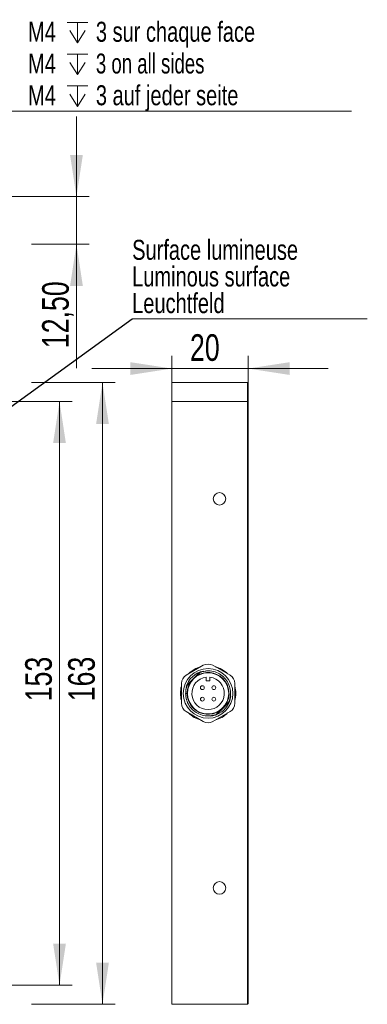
# Model space of a CAD drawing. Header units: millimetres. Extents: x 16 to 406, y 17 to 284.
# Tile 15 of 29: x 198 to 225, y 19 to 97. Entities that reach past the tile are written whole.
import ezdxf

# ---------------------------------------------------------------- set-up
doc = ezdxf.new("R2010")
doc.units = ezdxf.units.MM
doc.styles.add('SLDTEXTSTYLE0', font='TXT', dxfattribs={"width": 0.75})
doc.styles.add('SLDTEXTSTYLE1', font='TXT', dxfattribs={"width": 0.696429})
doc.dimstyles.new('SLDDIMSTYLE0', dxfattribs={"dimtxt": 2.116667, "dimasz": 3.302, "dimexe": 0, "dimexo": 0.0625, "dimgap": 0.529167, "dimtad": 1, "dimtoh": 1, "dimlfac": 3.3, "dimrnd": 1e-09, "dimzin": 12, "dimdsep": 46, "dimtxsty": 'SLDTEXTSTYLE0', "dimsah": 1, "dimcen": 0.09, "dimadec": 0, "dimazin": 0, "dimtfac": 1, "dimtofl": 0, "dimtmove": 0, "dimatfit": 3, "dimfxl": 0, "dimtolj": 1, "dimtzin": 12, "dimarcsym": 0})
doc.dimstyles.new('SLDDIMSTYLE1', dxfattribs={"dimtxt": 0, "dimasz": 1.016, "dimexe": 0, "dimexo": 0.0625, "dimgap": 0, "dimtad": 0, "dimtih": 1, "dimtoh": 1, "dimdec": 0, "dimrnd": 1e-09, "dimzin": 0, "dimdsep": 46, "dimtxsty": 'Standard', "dimblk1": 'DOT', "dimblk2": 'DOT', "dimsah": 1, "dimcen": 0.09, "dimadec": 0, "dimazin": 0, "dimtfac": 1.016, "dimtdec": 0, "dimtofl": 0, "dimtmove": 0, "dimatfit": 3, "dimldrblk": 'DOT', "dimfxl": 0, "dimtolj": 1, "dimtzin": 0, "dimarcsym": 0})
doc.dimstyles.new('SLDDIMSTYLE2', dxfattribs={"dimtxt": 2.116667, "dimasz": 3.302, "dimexe": 0, "dimexo": 0.0625, "dimgap": 0.529167, "dimtad": 1, "dimtoh": 1, "dimlfac": 3.3, "dimrnd": 1e-09, "dimzin": 12, "dimdsep": 46, "dimtxsty": 'SLDTEXTSTYLE0', "dimsah": 1, "dimcen": 0.09, "dimadec": 0, "dimazin": 0, "dimtfac": 1, "dimtofl": 0, "dimtmove": 0, "dimatfit": 3, "dimfxl": 0, "dimtolj": 1, "dimtzin": 12, "dimarcsym": 0})
doc.dimstyles.new('SLDDIMSTYLE3', dxfattribs={"dimtxt": 1.5875, "dimasz": 3.302, "dimexe": 0, "dimexo": 0.0625, "dimgap": 0.396875, "dimtad": 0, "dimtih": 1, "dimtoh": 1, "dimlfac": 3.3, "dimrnd": 1e-09, "dimzin": 12, "dimdsep": 46, "dimtxsty": 'SLDTEXTSTYLE0', "dimsah": 1, "dimcen": 0.09, "dimadec": 0, "dimazin": 0, "dimtfac": 1, "dimtmove": 0, "dimatfit": 3, "dimfxl": 0, "dimtolj": 1, "dimtzin": 12, "dimarcsym": 0})

# ---------------------------------------------------------------- blocks, each defined once
blk = doc.blocks.new('*D129')
at = {"color": 7, "linetype": 'Continuous', "lineweight": 0}
for p, q in [((196.933, 66.587), (201.803, 66.587)), ((200.803, 66.587), (200.803, 20.224)), ((196.933, 20.224), (201.803, 20.224))]:
    blk.add_line(p, q, dxfattribs=at)
for points in [[(200.803, 66.587), (200.295, 63.285), (201.311, 63.285)], [(200.803, 20.224), (201.311, 23.526), (200.295, 23.526)]]:
    blk.add_solid(points, dxfattribs=at)
at = {"color": 7, "linetype": 'Continuous', "lineweight": 0, "insert": (198.074, 42.775), "char_height": 2.1167, "attachment_point": 1, "rotation": 90, "style": 'SLDTEXTSTYLE0'}
blk.add_mtext('153', dxfattribs=at)
blk = doc.blocks.new('*D132')
at = {"color": 7, "linetype": 'Continuous', "lineweight": 0}
for p, q in [((198.57, 68.103), (205.219, 68.103)), ((204.219, 68.103), (204.219, 18.709)), ((198.57, 18.709), (205.219, 18.709))]:
    blk.add_line(p, q, dxfattribs=at)
for points in [[(204.219, 68.103), (203.711, 64.801), (204.727, 64.801)], [(204.219, 18.709), (204.727, 22.011), (203.711, 22.011)]]:
    blk.add_solid(points, dxfattribs=at)
at = {"color": 7, "linetype": 'Continuous', "lineweight": 0, "insert": (201.491, 42.775), "char_height": 2.1167, "attachment_point": 1, "rotation": 90, "style": 'SLDTEXTSTYLE0'}
blk.add_mtext('163', dxfattribs=at)
blk = doc.blocks.new('SW_NOTE_9')
at = {"color": 0, "linetype": 'Continuous', "lineweight": 0}
for p, q in [((0, 0), (18.692, 0)), ((18.692, 0), (0, 0)), ((0, 0), (18.692, 0)), ((18.692, 0), (0, 0)), ((0, 0), (18.692, 0)), ((18.692, 0), (0, 0))]:
    blk.add_line(p, q, dxfattribs=at)
at = {"color": 0, "linetype": 'Continuous', "lineweight": 0, "char_height": 1.5875, "attachment_point": 1, "style": 'SLDTEXTSTYLE0'}
for s, insert in [('Surface lumineuse', (0.002, 6.278)), ('Luminous surface', (0.002, 4.161)), ('Leuchtfeld', (0.002, 2.044))]:
    blk.add_mtext(s, dxfattribs=dict(at, insert=insert))
blk = doc.blocks.new('_DOT')
at = {"color": 0, "linetype": 'ByBlock', "lineweight": -2}
blk.add_line((-0.5, 0), (-1, 0), dxfattribs=at)
at = {"color": 0, "linetype": 'ByBlock', "const_width": 0.5}
blk.add_lwpolyline([(-0.25, 0, 1), (0.25, 0, 1)], format="xyb", close=True, dxfattribs=at)
blk = doc.blocks.new('*D134')
at = {"color": 7, "linetype": 'Continuous', "lineweight": 0}
for p, q in [((209.732, 67.587), (209.732, 70.208)), ((215.793, 67.587), (215.793, 70.208)), ((209.732, 69.208), (203.382, 69.208)), ((209.732, 69.208), (215.793, 69.208)), ((215.793, 69.208), (222.143, 69.208))]:
    blk.add_line(p, q, dxfattribs=at)
for points in [[(209.732, 69.208), (206.43, 69.716), (206.43, 68.7)], [(215.793, 69.208), (219.095, 68.7), (219.095, 69.716)]]:
    blk.add_solid(points, dxfattribs=at)
at = {"color": 7, "linetype": 'Continuous', "lineweight": 0, "insert": (211.17, 71.936), "char_height": 2.1167, "attachment_point": 1, "style": 'SLDTEXTSTYLE0'}
blk.add_mtext('20', dxfattribs=at)
blk = doc.blocks.new('*D139')
at = {"color": 7, "linetype": 'Continuous', "lineweight": 0}
for p, q in [((202.15, 82.869), (202.15, 89.219)), ((189.327, 82.869), (203.15, 82.869)), ((202.15, 82.869), (202.15, 79.081)), ((198.57, 79.081), (203.15, 79.081)), ((202.15, 79.081), (202.15, 69.237))]:
    blk.add_line(p, q, dxfattribs=at)
for points in [[(202.15, 82.869), (202.658, 86.171), (201.642, 86.171)], [(202.15, 79.081), (201.642, 75.779), (202.658, 75.779)]]:
    blk.add_solid(points, dxfattribs=at)
at = {"color": 7, "linetype": 'Continuous', "lineweight": 0, "insert": (199.422, 70.825), "char_height": 2.1167, "attachment_point": 1, "rotation": 90, "style": 'SLDTEXTSTYLE0'}
blk.add_mtext('12,50', dxfattribs=at)
blk = doc.blocks.new('SW_SYMBOL_HOLE_DEPTH')
at = {"color": 0, "linetype": 'Continuous', "lineweight": 0}
for p, q in [((0, 875), (800, 875)), ((400, 875), (400, 75)), ((100, 555), (400, 75)), ((700, 555), (400, 75))]:
    blk.add_line(p, q, dxfattribs=at)
blk = doc.blocks.new('*D142')
at = {"color": 7, "linetype": 'Continuous', "lineweight": 0}
for p, q in [((188.681, 83.222), (195.128, 89.665)), ((195.128, 89.665), (224.021, 89.665)), ((187.974, 82.515), (188.681, 83.222))]:
    blk.add_line(p, q, dxfattribs=at)
blk.add_solid([(188.681, 83.222), (191.376, 85.197), (190.658, 85.916)], dxfattribs=at)
at = {"color": 7, "linetype": 'Continuous', "lineweight": 0, "xscale": 0.002027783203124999, "yscale": 0.002027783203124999, "zscale": 0.002027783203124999}
for p in [(201.422, 94.93), (201.422, 92.407), (201.422, 89.885)]:
    blk.add_blockref('SW_SYMBOL_HOLE_DEPTH', p, dxfattribs=at)
at = {"color": 7, "linetype": 'Continuous', "lineweight": 0, "char_height": 1.5875, "attachment_point": 1}
for s, insert, style in [('M4', (198.303, 96.756), 'SLDTEXTSTYLE0'), ('3 sur chaque face', (203.692, 96.756), 'SLDTEXTSTYLE0'), ('M4', (198.303, 94.234), 'SLDTEXTSTYLE0'), ('3 on all sides', (203.692, 94.234), 'SLDTEXTSTYLE1'), ('M4', (198.303, 91.711), 'SLDTEXTSTYLE0'), ('3 auf jeder seite', (203.692, 91.711), 'SLDTEXTSTYLE0')]:
    blk.add_mtext(s, dxfattribs=dict(at, insert=insert, style=style))

msp = doc.modelspace()

# ---------------------------------------------------------------- linework, layer by layer
at = {"color": 7, "linetype": 'Continuous', "lineweight": 15}
for p, q in [((209.7321, 68.1025), (209.7321, 66.5874)), ((209.7321, 68.1025), (215.7321, 68.1025)), ((215.7321, 66.5874), (215.7321, 68.1025)), ((215.7321, 68.1025), (215.7927, 68.0419)), ((215.7927, 68.0419), (215.7927, 66.5874)), ((209.7321, 66.5874), (209.7321, 18.7086)), ((209.7321, 66.5874), (215.7321, 66.5874)), ((209.7321, 66.5874), (215.7321, 66.5874)), ((215.7321, 20.2238), (215.7321, 66.5874)), ((215.7321, 66.5874), (215.7927, 66.5874)), ((215.7927, 66.5874), (215.7321, 66.5874)), ((215.7927, 66.5874), (215.7927, 20.2238)), ((212.2321, 45.6362), (210.8685, 44.849)), ((214.3533, 44.849), (212.9897, 45.6362)), ((211.8391, 44.9908), (211.0257, 44.1774)), ((211.4538, 44.5627), (211.6775, 44.7864)), ((212.4594, 44.6845), (212.4594, 44.3904)), ((212.7624, 44.3904), (212.7624, 44.6845)), ((210.4897, 44.1929), (210.4897, 42.6183)), ((211.2301, 44.3389), (211.4538, 44.5627)), ((212.4594, 44.3904), (212.7624, 44.3904)), ((214.7321, 42.6183), (214.7321, 44.1929)), ((210.9442, 43.4056), (210.823, 43.4056)), ((213.3827, 41.8204), (214.1961, 42.6338)), ((213.768, 42.2485), (213.5443, 42.0248)), ((213.9917, 42.4722), (213.768, 42.2485)), ((210.8685, 41.9622), (212.2321, 41.1749)), ((212.9897, 41.1749), (214.3533, 41.9622)), ((213.1469, 41.6999), (213.3265, 41.7671)), ((215.7321, 18.7086), (215.7321, 20.2238)), ((215.7927, 20.2238), (215.7321, 20.2238)), ((215.7927, 20.2238), (215.7927, 18.7692)), ((209.7321, 18.7086), (215.7321, 18.7086)), ((215.7321, 18.7086), (215.7927, 18.7692))]:
    msp.add_line(p, q, dxfattribs=at)
at = {"color": 7, "linetype": 'Continuous', "lineweight": 15, "flags": 128}
for points in [[(210.9697, 44.1149), (210.8734, 43.8271), (210.845, 43.6852)], [(214.251, 42.6939), (214.3004, 42.8208), (214.3385, 42.9452)]]:
    msp.add_lwpolyline(points, dxfattribs=at)
at = {"color": 7, "linetype": 'Continuous', "lineweight": 15}
for centre, radius in [((213.52, 58.8601), 0.5), ((212.6109, 43.4056), 1.9697), ((212.6109, 43.4056), 1.6364), ((212.1563, 43.8601), 0.1515), ((213.0654, 43.8601), 0.1515), ((212.1563, 42.951), 0.1515), ((213.0654, 42.951), 0.1515), ((213.52, 27.951), 0.5)]:
    msp.add_circle(centre, radius, dxfattribs=at)
for centre, radius, start, end in [((212.6109, 43.4056), 2.197, 104.909815, 135.090185), ((212.6109, 44.9802), 0.7576, 60, 120), ((212.6109, 43.4056), 2.197, 44.909815, 75.090185), ((211.2473, 44.1929), 0.7576, 120, 180), ((212.6109, 43.4056), 1.8182, 102.470086, 164.215273), ((212.6109, 43.4056), 1.2879, 96.756327, 83.243673), ((212.6109, 43.4056), 1.6667, 325.942499, 124.057501), ((212.3748, 44.4551), 0.7576, 118.143415, 135), ((212.6109, 43.4056), 1.7879, 90, 113.373219), ((213.9745, 44.1929), 0.7576, 0, 60), ((212.6109, 43.4056), 2.197, 164.909815, 195.090185), ((211.5614, 43.6417), 0.7576, 135, 152.349437), ((212.6109, 43.4056), 1.6667, 145.942499, 304.057501), ((212.6109, 43.4056), 2.197, 344.909815, 15.090185), ((212.6109, 43.4056), 1.8182, 300, 352.361321), ((211.2473, 42.6183), 0.7576, 180, 240), ((213.6604, 43.1694), 0.7576, 315, 332.349437), ((213.9745, 42.6183), 0.7576, 300, 360), ((212.6109, 43.4056), 2.197, 224.909815, 255.090185), ((212.6109, 43.4056), 1.8182, 275.776727, 300), ((212.6109, 43.4056), 2.197, 284.909815, 315.090185), ((212.847, 42.3561), 0.7576, 297.873136, 315), ((212.6109, 41.831), 0.7576, 240, 300)]:
    msp.add_arc(centre, radius, start, end, dxfattribs=at)
for points, knots in [([(211.9631, 45.072), (211.9524, 45.0613), (211.931, 45.0399), (211.8917, 45.0005), (211.8449, 44.9538), (211.7902, 44.899), (211.7344, 44.8433), (211.6965, 44.8054), (211.6775, 44.7864)], [0, 0, 0, 0, 0.1169934, 0.2340499, 0.42449, 0.6152952, 0.8073873, 1, 1, 1, 1]), ([(211.9631, 45.072), (212.0979, 45.114), (212.3643, 45.1971), (212.8203, 45.2004), (213.2944, 45.0853), (213.7435, 44.8207), (214.0995, 44.44), (214.3327, 43.9743), (214.4218, 43.4616), (214.3783, 43.0474), (214.2998, 42.8223), (214.2773, 42.7578)], [0, 0, 0, 0, 0.1022367, 0.2022374, 0.3275894, 0.453053, 0.5761297, 0.7020397, 0.826613, 0.95032, 1, 1, 1, 1]), ([(210.8312, 43.4056), (210.8315, 43.497), (210.832, 43.7187), (210.9029, 43.9294), (210.9445, 44.0533)], [0, 0, 0, 0, 0.4121575, 1, 1, 1, 1]), ([(211.2301, 44.3389), (211.1813, 44.2901), (211.1077, 44.2166), (211.0136, 44.1225), (210.9676, 44.0764), (210.9445, 44.0533)], [0, 0, 0, 0, 0.4964608, 0.7479039, 1, 1, 1, 1]), ([(213.2587, 41.7392), (213.1374, 41.7006), (212.8545, 41.6106), (212.3772, 41.6093), (211.8765, 41.7476), (211.4348, 42.0259), (211.0929, 42.4173), (210.8661, 42.8897), (210.8373, 43.2345), (210.823, 43.4056)], [0, 0, 0, 0, 0.10994426, 0.25649481, 0.40612546, 0.55522405, 0.7020255, 0.85213766, 1, 1, 1, 1]), ([(213.9917, 42.4722), (214.0405, 42.521), (214.1141, 42.5946), (214.2082, 42.6887), (214.2542, 42.7347), (214.2773, 42.7578)], [0, 0, 0, 0, 0.4964608, 0.7479039, 1, 1, 1, 1]), ([(213.2587, 41.7392), (213.2801, 41.7606), (213.3191, 41.7996), (213.3769, 41.8574), (213.4316, 41.9121), (213.4874, 41.9679), (213.5253, 42.0058), (213.5443, 42.0248)], [0, 0, 0, 0, 0.2340375, 0.4244807, 0.615289, 0.8073842, 1, 1, 1, 1])]:
    msp.add_open_spline(points, degree=3, knots=knots, dxfattribs=at)

# ---------------------------------------------------------------- block references
at = {"color": 7, "linetype": 'Continuous', "lineweight": 0}
msp.add_blockref('SW_NOTE_9', (206.5739, 73.1564), dxfattribs=at)

# ---------------------------------------------------------------- dimensions: what is measured, and where the dimension line sits
dim = msp.add_diameter_dim_2p(p1=(187.9737, 82.5153), p2=(188.6811, 83.2222), text='M4{\\fGDT;x}3 sur chaque face\\PM4{\\fGDT;x}3 on all sides\\PM4{\\fGDT;x}3 auf jeder seite', dimstyle='SLDDIMSTYLE3', override={"dimpost": '<>'}, dxfattribs=at)
dim.commit()
dim.dimension.update_dxf_attribs({"geometry": '*D142', "text_midpoint": (210.3683, 93.4483), "dimtype": 163})
for base, p1, p2, dimstyle, picture, middle in [((202.1503, 79.0808), (188.3274, 82.8687), (197.5698, 79.0808), 'SLDDIMSTYLE2', '*D139', (202.1503, 74.3413)), ((204.2192, 18.7086), (197.5698, 68.1025), (197.5698, 18.7086), 'SLDDIMSTYLE0', '*D132', (204.2192, 45.1209)), ((200.8026, 20.2238), (195.9335, 66.5874), (195.9335, 20.2238), 'SLDDIMSTYLE0', '*D129', (200.8026, 45.1209))]:
    dim = msp.add_linear_dim(base=base, p1=p1, p2=p2, angle=90, dimstyle=dimstyle, dxfattribs=at)
    dim.commit()
    dim.dimension.update_dxf_attribs({"geometry": picture, "text_midpoint": middle, "dimtype": 160})
dim = msp.add_linear_dim(base=(215.7927, 69.2076), p1=(209.7321, 66.5874), p2=(215.7927, 66.5874), dimstyle='SLDDIMSTYLE2', dxfattribs=at)
dim.commit()
dim.dimension.update_dxf_attribs({"geometry": '*D134', "text_midpoint": (212.7329, 69.2076), "dimtype": 160})

# ---------------------------------------------------------------- leaders
msp.add_leader([(191.4864, 62.2409), (206.5739, 73.1564)], dimstyle='SLDDIMSTYLE1', dxfattribs=at)

doc.saveas('drawing.dxf')
